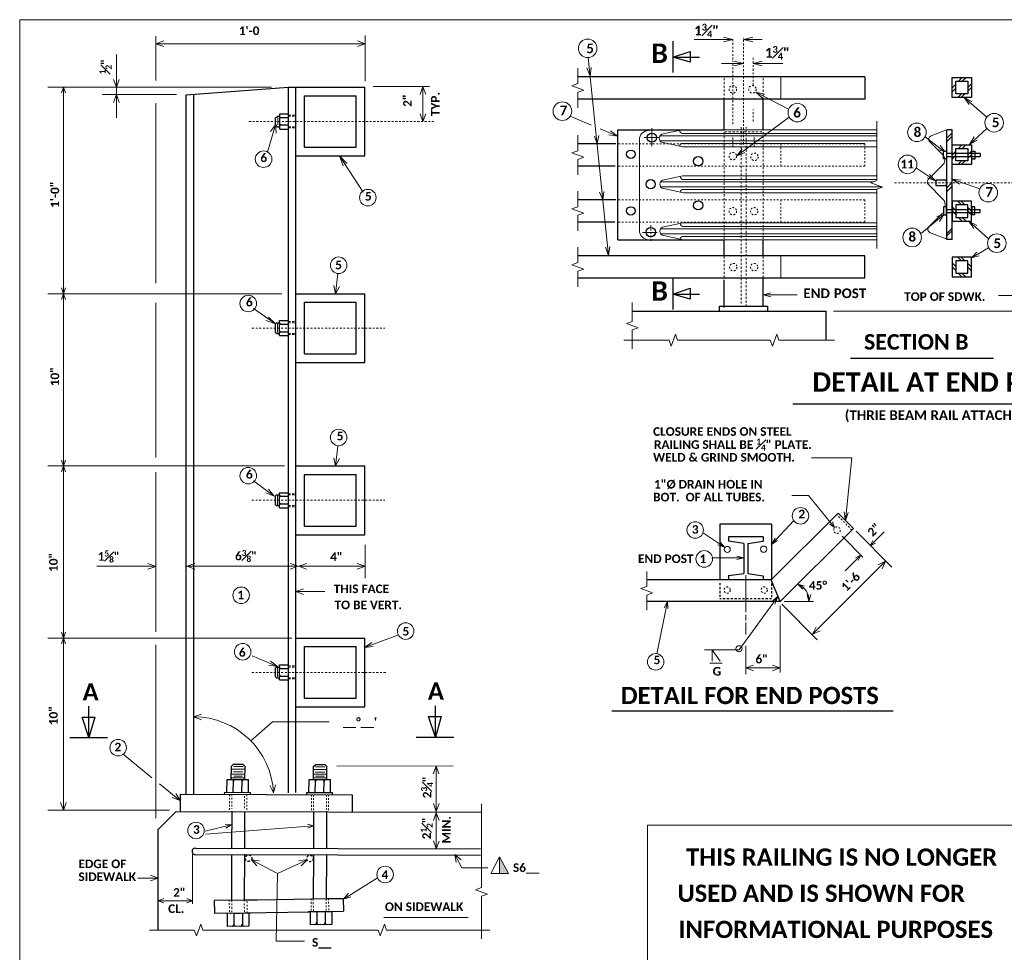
# Model space of a CAD drawing. Extents: x 18111 to 18256, y 18072 to 18167.
# Tile 2 of 4: x 18123 to 18180, y 18113 to 18167. Entities that reach past the tile are written whole.
import ezdxf

# ---------------------------------------------------------------- set-up
doc = ezdxf.new("R2010")
doc.units = 0
doc.header["$MEASUREMENT"] = 0
for name, pattern in [('Wisdot1', [0.0625, 0.03125, -0.03125]), ('Wisdot3', [0.1875, 0.125, -0.0625]), ('Wisdot4', [0.28125, 0.125, -0.0625, 0.03125, -0.0625])]:
    doc.linetypes.add(name, pattern=pattern)
doc.layers.add('B_ANNO_NOPLOT', color=47, linetype='Continuous', lineweight=18, plot=False)
doc.layers.add('Level 2', color=7, linetype='Continuous', lineweight=0)
doc.layers.add('Level 4', color=7, linetype='Continuous', lineweight=0)
doc.styles.add('Title', font='calibrib.ttf', dxfattribs={"height": 0.125})

msp = doc.modelspace()

# ---------------------------------------------------------------- hatches: boundary and pattern name
at = {"layer": 'Level 2', "linetype": 'Continuous', "lineweight": 13}
msp.add_hatch(color=1, dxfattribs=at).paths.add_polyline_path([(18150.411, 18118.543), (18150.92, 18117.579), (18150.411, 18117.579)])

# ---------------------------------------------------------------- linework, layer by layer
at = {"layer": 'B_ANNO_NOPLOT', "lineweight": 13}
msp.add_lwpolyline([(18248.549, 18083.171), (18248.549, 18167.171), (18122.549, 18167.171), (18122.549, 18083.171)], close=True, dxfattribs=at)
at = {"layer": 'Level 2', "color": 2, "linetype": 'Continuous', "lineweight": 30}
for p, q in [((18167.446, 18144.862), (18184.834, 18144.862)), ((18166.189, 18134.628), (18170.069, 18138.508)), ((18170.954, 18137.623), (18170.069, 18138.508)), ((18163.207, 18137.878), (18163.207, 18134.623)), ((18166.208, 18137.878), (18163.208, 18137.878)), ((18163.208, 18137.878), (18163.208, 18134.663)), ((18163.208, 18137.878), (18163.208, 18134.663)), ((18166.208, 18137.878), (18166.208, 18134.623)), ((18166.709, 18133.378), (18170.954, 18137.623)), ((18165.707, 18137.128), (18163.708, 18137.128)), ((18163.708, 18137.128), (18163.708, 18136.886)), ((18164.583, 18136.752), (18163.708, 18136.886)), ((18164.583, 18136.752), (18164.583, 18134.999)), ((18164.832, 18136.751), (18165.707, 18136.879)), ((18164.832, 18136.751), (18164.832, 18135.002)), ((18165.707, 18137.128), (18165.707, 18136.879)), ((18163.708, 18134.88), (18164.583, 18134.999)), ((18164.832, 18135.002), (18165.707, 18134.877)), ((18166.189, 18134.628), (18158.953, 18134.628)), ((18163.708, 18134.88), (18163.708, 18134.663)), ((18165.707, 18134.877), (18165.707, 18134.623)), ((18166.709, 18133.378), (18166.189, 18134.628)), ((18166.709, 18133.378), (18158.953, 18133.378)), ((18173.265, 18126.999), (18156.933, 18126.999))]:
    msp.add_line(p, q, dxfattribs=at)
at = {"layer": 'Level 2', "color": 2, "linetype": 'Continuous', "lineweight": 13}
for p, q in [((18170.872, 18141.728), (18168.512, 18141.728)), ((18170.487, 18138.09), (18170.872, 18141.728)), ((18168.341, 18139.542), (18167.38, 18139.542)), ((18169.862, 18137.678), (18168.341, 18139.542)), ((18170.487, 18138.09), (18170.418, 18138.58)), ((18170.487, 18138.09), (18170.657, 18138.555)), ((18166.208, 18136.692), (18167.489, 18138.08)), ((18163.467, 18136.53), (18162.255, 18137.355)), ((18173.177, 18135.368), (18171.122, 18137.455)), ((18171.922, 18136.606), (18172.74, 18137.423)), ((18163.467, 18136.53), (18163.193, 18136.838)), ((18166.208, 18136.692), (18166.406, 18137.054)), ((18166.208, 18136.692), (18166.553, 18136.918)), ((18171.501, 18135.952), (18170.305, 18137.167)), ((18163.467, 18136.53), (18163.08, 18136.672)), ((18162.74, 18135.916), (18164.591, 18135.916)), ((18162.74, 18135.916), (18164.591, 18135.916)), ((18164.591, 18135.916), (18164.191, 18136.016)), ((18164.591, 18135.916), (18164.191, 18136.016)), ((18164.591, 18135.916), (18164.191, 18135.816)), ((18164.591, 18135.916), (18164.191, 18135.816)), ((18168.581, 18131.474), (18172.826, 18135.719)), ((18170.481, 18135.165), (18171.392, 18136.076)), ((18172.826, 18135.719), (18172.391, 18135.516)), ((18172.826, 18135.719), (18172.623, 18135.284)), ((18164.708, 18134.898), (18164.708, 18132.764)), ((18164.708, 18134.898), (18164.708, 18132.764)), ((18167.723, 18134.392), (18168.014, 18134.099)), ((18167.723, 18134.392), (18168.118, 18134.271)), ((18159.539, 18130.339), (18160.153, 18133.378)), ((18160.153, 18133.378), (18159.976, 18133.006)), ((18160.153, 18133.378), (18160.172, 18132.966)), ((18166.583, 18133.681), (18164.324, 18130.566)), ((18166.583, 18133.681), (18166.204, 18133.363)), ((18166.583, 18133.681), (18166.398, 18133.222)), ((18166.942, 18133.378), (18168.639, 18133.378)), ((18166.942, 18133.378), (18168.639, 18133.378)), ((18168.365, 18133.379), (18168.273, 18133.781)), ((18168.365, 18133.379), (18168.273, 18133.781)), ((18168.365, 18133.379), (18168.473, 18133.777)), ((18168.365, 18133.379), (18168.473, 18133.777)), ((18166.708, 18133.124), (18166.708, 18129.257)), ((18168.853, 18131.145), (18166.798, 18133.232)), ((18164.708, 18132.602), (18164.708, 18132.279)), ((18164.708, 18132.602), (18164.708, 18132.279)), ((18164.708, 18132.166), (18164.708, 18131.453)), ((18168.581, 18131.474), (18168.784, 18131.909)), ((18168.581, 18131.474), (18169.016, 18131.677)), ((18164.324, 18130.566), (18162.304, 18130.566)), ((18162.754, 18130.566), (18162.754, 18129.904)), ((18162.754, 18130.566), (18163.223, 18129.904)), ((18162.754, 18130.566), (18162.754, 18129.904)), ((18164.708, 18130.804), (18164.708, 18129.159)), ((18163.337, 18129.803), (18162.61, 18129.803)), ((18164.703, 18129.519), (18165.154, 18129.683)), ((18166.708, 18129.519), (18164.703, 18129.519)), ((18164.703, 18129.519), (18165.154, 18129.355)), ((18166.708, 18129.519), (18166.257, 18129.683)), ((18166.708, 18129.519), (18166.257, 18129.355))]:
    msp.add_line(p, q, dxfattribs=at)
at = {"layer": 'Level 2', "color": 2, "linetype": 'Wisdot1', "lineweight": 13}
msp.add_line((18170.865, 18137.535), (18169.98, 18138.42), dxfattribs=at)
at = {"layer": 'Level 2', "color": 2, "linetype": 'Wisdot3', "lineweight": 30}
for p, q in [((18163.208, 18134.442), (18163.208, 18133.542)), ((18166.208, 18134.422), (18166.208, 18133.542)), ((18166.208, 18133.542), (18163.208, 18133.542))]:
    msp.add_line(p, q, dxfattribs=at)
at = {"layer": 'Level 2', "color": 1, "linetype": 'Continuous', "lineweight": 13}
msp.add_line((18150.411, 18118.543), (18150.411, 18117.579), dxfattribs=at)
at = {"layer": 'Level 2', "color": 7, "linetype": 'Continuous', "lineweight": 13, "flags": 128}
for points in [[(18169.558, 18137.866), (18169.862, 18137.678), (18169.739, 18138.014)], [(18172.079, 18136.928), (18171.922, 18136.606), (18172.244, 18136.762)], [(18171.236, 18135.754), (18171.392, 18136.076), (18171.07, 18135.92)]]:
    msp.add_lwpolyline(points, dxfattribs=at)
at = {"layer": 'Level 2', "linetype": 'Continuous', "lineweight": 13, "flags": 128}
msp.add_lwpolyline([(18158.953, 18132.878), (18158.953, 18133.753), (18159.296, 18133.878), (18158.61, 18134.128), (18158.953, 18134.253), (18158.953, 18135.128)], dxfattribs=at)
at = {"layer": 'Level 2', "color": 120, "lineweight": 13, "flags": 128}
msp.add_lwpolyline([(18158.999, 18120.377), (18182.862, 18120.377), (18182.862, 18110.359), (18158.999, 18110.359), (18158.999, 18120.377)], dxfattribs=at)
at = {"layer": 'Level 2', "color": 1, "linetype": 'Continuous', "lineweight": 13, "flags": 128}
for points in [[(18149.903, 18117.579), (18150.92, 18117.579), (18150.411, 18118.543), (18149.903, 18117.579)], [(18150.411, 18118.543), (18150.92, 18117.579), (18150.411, 18117.579), (18150.411, 18118.543)]]:
    msp.add_lwpolyline(points, dxfattribs=at)
at = {"layer": 'Level 2', "color": 2, "linetype": 'Continuous', "lineweight": 13}
for centre, radius in [((18167.88, 18138.357), 0.48), ((18161.77, 18137.532), 0.48), ((18162.295, 18135.851), 0.48), ((18163.628, 18136.401), 0.18), ((18165.747, 18136.418), 0.18), ((18164.309, 18130.632), 0.18), ((18159.475, 18129.87), 0.48), ((18159.475, 18129.87), 0.48)]:
    msp.add_circle(centre, radius, dxfattribs=at)
at = {"layer": 'Level 2', "color": 2, "linetype": 'Wisdot1', "lineweight": 13}
for centre, radius in [((18170.002, 18137.522), 0.19), ((18163.629, 18134.042), 0.18), ((18165.779, 18134.042), 0.18), ((18165.779, 18134.042), 0.18)]:
    msp.add_circle(centre, radius, dxfattribs=at)
at = {"layer": 'Level 2', "color": 2, "linetype": 'Continuous', "lineweight": 13}
msp.add_arc((18167.374, 18133.461), 0.994, 355.2044, 69.4744, dxfattribs=at)
msp.add_arc((18167.374, 18133.461), 0.994, 355.2044, 69.4744, dxfattribs=at)
at = {"layer": 'Level 4', "color": 3, "linetype": 'Continuous', "lineweight": 13}
for p, q in [((18130.46, 18166.218), (18130.46, 18163.642)), ((18130.46, 18165.769), (18130.911, 18165.933)), ((18130.46, 18165.769), (18130.911, 18165.933)), ((18142.605, 18165.769), (18142.154, 18165.933)), ((18142.604, 18163.598), (18142.604, 18166.25)), ((18161.703, 18166.016), (18163.961, 18166.016)), ((18163.961, 18166.016), (18163.421, 18166.151)), ((18163.961, 18166.016), (18163.421, 18165.881)), ((18164.579, 18166.016), (18165.119, 18166.151)), ((18164.579, 18166.016), (18165.663, 18166.016)), ((18164.579, 18166.016), (18165.119, 18165.881)), ((18130.46, 18165.769), (18142.605, 18165.769)), ((18130.46, 18165.769), (18130.911, 18165.605)), ((18130.46, 18165.769), (18130.911, 18165.605)), ((18142.605, 18165.769), (18142.154, 18165.605)), ((18128.164, 18161.468), (18128.164, 18165.156)), ((18156.731, 18153.479), (18155.562, 18164.969)), ((18164.567, 18164.632), (18164.027, 18164.767)), ((18165.126, 18164.632), (18165.666, 18164.767)), ((18163.305, 18164.632), (18164.567, 18164.632)), ((18164.567, 18164.632), (18164.027, 18164.497)), ((18165.126, 18164.632), (18166.862, 18164.632)), ((18165.126, 18164.632), (18165.666, 18164.497)), ((18128.164, 18163.255), (18128, 18163.706)), ((18128.164, 18163.255), (18128.328, 18163.706)), ((18166.749, 18162.558), (18166.749, 18163.858)), ((18177.251, 18163.797), (18177.03, 18163.575)), ((18177.474, 18163.797), (18177.253, 18163.575)), ((18124.19, 18163.255), (18137.167, 18163.255)), ((18125.091, 18163.255), (18125.091, 18149.24)), ((18143.073, 18163.285), (18146.34, 18163.285)), ((18145.962, 18163.284), (18145.798, 18162.833)), ((18145.962, 18163.284), (18145.798, 18162.833)), ((18145.962, 18161.257), (18145.962, 18163.285)), ((18145.962, 18163.284), (18146.126, 18162.833)), ((18145.962, 18163.284), (18146.126, 18162.833)), ((18176.906, 18163.43), (18176.684, 18163.209)), ((18176.906, 18163.196), (18176.684, 18162.975)), ((18177.807, 18163.441), (18177.586, 18163.22)), ((18177.807, 18163.23), (18177.586, 18163.008)), ((18131.658, 18162.816), (18127.332, 18162.816)), ((18128.164, 18162.816), (18128, 18162.365)), ((18128.164, 18162.816), (18128.328, 18162.365)), ((18165.287, 18162.965), (18167.194, 18161.965)), ((18177.24, 18162.873), (18177.019, 18162.652)), ((18177.418, 18162.862), (18177.196, 18162.64)), ((18177.378, 18162.66), (18178.694, 18161.505)), ((18130.46, 18162.328), (18130.46, 18151.869)), ((18137.54, 18161.066), (18137.54, 18161.475)), ((18145.962, 18161.257), (18145.798, 18161.708)), ((18145.962, 18161.257), (18146.126, 18161.708)), ((18155.729, 18161.041), (18154.509, 18161.558)), ((18164.178, 18159.265), (18167.223, 18161.518)), ((18137.402, 18161.066), (18136.944, 18159.485)), ((18137.402, 18161.066), (18137.119, 18160.678)), ((18137.402, 18161.066), (18137.434, 18160.587)), ((18157.259, 18160.402), (18156.244, 18160.826)), ((18159.254, 18159.823), (18159.254, 18160.87)), ((18161.011, 18160.768), (18159.832, 18160.524)), ((18161.011, 18160.768), (18172.31, 18160.768)), ((18175.462, 18160.419), (18176.328, 18160.761)), ((18177.692, 18159.926), (18178.705, 18160.852)), ((18158.527, 18154.875), (18158.527, 18160.21)), ((18158.808, 18160.319), (18159.65, 18160.319)), ((18159.703, 18160.421), (18172.276, 18160.421)), ((18159.73, 18160.13), (18172.276, 18160.13)), ((18160.997, 18160.568), (18172.276, 18160.568)), ((18175.129, 18160.372), (18176.16, 18159.561)), ((18176.363, 18160.078), (18176.653, 18160.369)), ((18176.373, 18160.29), (18176.663, 18160.58)), ((18161.049, 18159.784), (18159.822, 18160.051)), ((18161.001, 18159.984), (18171.615, 18159.984)), ((18161.049, 18159.784), (18172.276, 18159.784)), ((18175.394, 18160.073), (18176.143, 18159.321)), ((18177.251, 18159.897), (18177.03, 18159.675)), ((18177.474, 18159.897), (18177.253, 18159.675)), ((18177.807, 18159.541), (18177.586, 18159.32)), ((18141.122, 18159.256), (18142.488, 18157.146)), ((18176.906, 18159.53), (18176.684, 18159.309)), ((18176.906, 18159.296), (18176.684, 18159.075)), ((18177.24, 18158.973), (18177.019, 18158.752)), ((18177.807, 18159.33), (18177.586, 18159.108)), ((18175.726, 18157.804), (18174.619, 18158.553)), ((18175.294, 18157.888), (18176.119, 18158.714)), ((18177.418, 18158.962), (18177.196, 18158.74)), ((18161.046, 18158.095), (18159.867, 18157.851)), ((18161.032, 18157.895), (18172.31, 18157.895)), ((18161.046, 18158.095), (18172.31, 18158.095)), ((18176.692, 18157.908), (18178.288, 18157.339)), ((18159.737, 18157.748), (18172.103, 18157.748)), ((18159.764, 18157.457), (18172.63, 18157.457)), ((18161.084, 18157.111), (18159.857, 18157.378)), ((18161.036, 18157.311), (18172.31, 18157.311)), ((18175.309, 18157.595), (18176.133, 18156.769)), ((18176.363, 18157.387), (18176.653, 18157.678)), ((18176.372, 18157.197), (18176.662, 18157.487)), ((18161.084, 18157.111), (18172.31, 18157.111)), ((18176.906, 18156.086), (18176.684, 18156.307)), ((18177.24, 18156.409), (18177.019, 18156.63)), ((18177.418, 18156.42), (18177.196, 18156.642)), ((18177.807, 18156.052), (18177.586, 18156.274)), ((18174.907, 18154.775), (18176.178, 18155.839)), ((18175.309, 18155.115), (18176.133, 18155.939)), ((18176.906, 18155.852), (18176.684, 18156.073)), ((18177.251, 18155.485), (18177.03, 18155.707)), ((18177.474, 18155.485), (18177.253, 18155.707)), ((18177.807, 18155.841), (18177.586, 18156.062)), ((18159.737, 18155.017), (18172.31, 18155.017)), ((18161.046, 18155.363), (18159.867, 18155.119)), ((18161.032, 18155.163), (18172.31, 18155.163)), ((18161.046, 18155.363), (18172.31, 18155.363)), ((18176.372, 18154.746), (18176.663, 18155.036)), ((18177.656, 18155.477), (18178.789, 18154.44)), ((18158.701, 18154.816), (18159.561, 18154.816)), ((18159.764, 18154.726), (18172.31, 18154.726)), ((18161.084, 18154.379), (18159.857, 18154.647)), ((18161.036, 18154.579), (18172.31, 18154.579)), ((18175.468, 18154.777), (18176.336, 18154.435)), ((18176.401, 18154.632), (18176.691, 18154.922)), ((18161.084, 18154.379), (18172.31, 18154.379)), ((18177.807, 18153.348), (18178.789, 18153.928)), ((18166.749, 18152.158), (18166.749, 18153.458)), ((18177.24, 18153.159), (18177.019, 18153.38)), ((18177.418, 18153.17), (18177.196, 18153.392)), ((18176.906, 18152.836), (18176.684, 18153.057)), ((18176.906, 18152.602), (18176.684, 18152.823)), ((18177.807, 18152.802), (18177.586, 18153.024)), ((18177.807, 18152.591), (18177.586, 18152.812)), ((18140.894, 18151.255), (18141.03, 18152.4)), ((18177.251, 18152.235), (18177.03, 18152.457)), ((18177.474, 18152.235), (18177.253, 18152.457)), ((18140.894, 18151.255), (18140.784, 18151.722)), ((18140.894, 18151.255), (18141.11, 18151.683)), ((18137.772, 18151.255), (18124.19, 18151.255)), ((18165.71, 18151.184), (18166.16, 18151.296)), ((18165.71, 18151.184), (18167.697, 18151.184)), ((18165.71, 18151.184), (18166.16, 18151.071)), ((18180.283, 18151.144), (18179.371, 18151.144)), ((18130.46, 18150.722), (18130.46, 18141.741)), ((18137.393, 18149.496), (18136.126, 18150.394)), ((18169.802, 18150.232), (18182.626, 18150.232)), ((18137.515, 18148.994), (18137.515, 18149.516)), ((18125.091, 18149.24), (18125.091, 18131.255)), ((18140.894, 18141.255), (18141.03, 18142.4)), ((18137.922, 18141.255), (18124.19, 18141.255)), ((18140.894, 18141.255), (18140.784, 18141.722)), ((18140.894, 18141.255), (18141.11, 18141.683)), ((18130.46, 18131.614), (18130.46, 18140.893)), ((18137.323, 18139.496), (18136.126, 18140.394)), ((18137.515, 18138.994), (18137.515, 18139.516)), ((18142.6, 18134.742), (18142.6, 18136.667)), ((18130.444, 18135.416), (18129.993, 18135.58)), ((18132.269, 18135.425), (18132.72, 18135.589)), ((18138.706, 18135.425), (18138.255, 18135.589)), ((18138.759, 18135.425), (18139.21, 18135.589)), ((18142.6, 18135.425), (18142.149, 18135.589)), ((18127.026, 18135.423), (18130.461, 18135.423)), ((18130.444, 18135.416), (18129.993, 18135.252)), ((18132.225, 18135.425), (18142.6, 18135.425)), ((18132.269, 18135.425), (18132.72, 18135.261)), ((18138.706, 18135.425), (18138.255, 18135.261)), ((18138.759, 18135.425), (18139.21, 18135.261)), ((18142.6, 18135.425), (18142.149, 18135.261)), ((18138.58, 18133.952), (18139.031, 18134.116)), ((18138.58, 18133.952), (18140.265, 18133.952)), ((18138.58, 18133.952), (18139.031, 18133.788)), ((18138.348, 18131.255), (18124.19, 18131.255)), ((18125.091, 18121.255), (18125.091, 18131.255)), ((18142.559, 18130.715), (18144.504, 18131.414)), ((18130.46, 18120.786), (18130.46, 18130.865)), ((18137.525, 18129.604), (18136.054, 18130.228)), ((18137.515, 18128.994), (18137.515, 18129.516)), ((18132.65, 18126.68), (18133.105, 18126.832)), ((18132.65, 18126.68), (18133.097, 18126.504)), ((18135.962, 18125.289), (18137.228, 18126.384)), ((18137.228, 18126.384), (18140.508, 18126.384)), ((18130.226, 18123.138), (18128.556, 18124.504)), ((18134.845, 18123.636), (18135.631, 18123.633)), ((18134.985, 18123.791), (18135.518, 18123.79)), ((18139.607, 18123.623), (18140.387, 18123.622)), ((18139.726, 18123.779), (18140.264, 18123.779)), ((18140.962, 18123.829), (18147.712, 18123.813)), ((18146.728, 18123.815), (18146.556, 18123.366)), ((18146.728, 18123.815), (18146.556, 18123.366)), ((18146.728, 18119.018), (18146.728, 18123.815)), ((18146.728, 18123.815), (18146.884, 18123.361)), ((18146.728, 18123.815), (18146.884, 18123.361)), ((18134.833, 18123.143), (18135.625, 18123.14)), ((18134.842, 18123.358), (18135.621, 18123.356)), ((18134.967, 18123.48), (18135.513, 18123.478)), ((18134.976, 18123.239), (18135.489, 18123.237)), ((18139.61, 18123.13), (18140.378, 18123.13)), ((18139.613, 18123.345), (18140.38, 18123.344)), ((18139.714, 18123.469), (18140.259, 18123.468)), ((18139.715, 18123.228), (18140.255, 18123.227)), ((18131.843, 18121.815), (18130.664, 18122.78)), ((18137.289, 18122.256), (18137.08, 18122.688)), ((18137.289, 18122.256), (18137.08, 18122.688)), ((18137.289, 18122.256), (18137.407, 18122.721)), ((18137.289, 18122.256), (18137.407, 18122.721)), ((18131.859, 18121.818), (18131.408, 18121.986)), ((18131.859, 18121.818), (18131.621, 18122.235)), ((18131.241, 18121.255), (18124.19, 18121.255)), ((18125.091, 18121.255), (18124.927, 18121.706)), ((18125.091, 18121.255), (18124.927, 18121.706)), ((18125.091, 18121.255), (18125.255, 18121.706)), ((18125.091, 18121.255), (18125.255, 18121.706)), ((18146.728, 18121.187), (18146.572, 18121.641)), ((18146.728, 18121.187), (18146.572, 18121.641)), ((18146.728, 18121.187), (18146.9, 18121.636)), ((18146.728, 18121.187), (18146.9, 18121.636)), ((18146.727, 18121.102), (18146.569, 18120.649)), ((18146.727, 18121.102), (18146.897, 18120.654)), ((18133.315, 18120.04), (18134.828, 18120.401)), ((18133.339, 18119.872), (18139.609, 18120.353)), ((18146.728, 18119.018), (18146.572, 18119.473)), ((18146.728, 18119.018), (18146.9, 18119.466)), ((18132.589, 18115.826), (18132.589, 18118.695)), ((18147.818, 18118.684), (18147.889, 18118.209)), ((18147.818, 18118.684), (18148.176, 18118.365)), ((18147.835, 18118.643), (18148.214, 18117.912)), ((18137.508, 18117.586), (18136.002, 18118.374)), ((18136.002, 18118.374), (18136.326, 18118.019)), ((18136.002, 18118.374), (18136.478, 18118.311)), ((18137.508, 18117.586), (18139.233, 18118.369)), ((18139.233, 18118.369), (18138.754, 18118.333)), ((18139.233, 18118.369), (18138.891, 18118.034)), ((18148.214, 18117.912), (18149.734, 18117.912)), ((18130.589, 18117.309), (18129.407, 18117.309)), ((18130.589, 18117.309), (18130.138, 18117.473)), ((18130.589, 18117.309), (18130.138, 18117.145)), ((18137.508, 18117.586), (18137.44, 18113.649)), ((18141.34, 18116.081), (18143.324, 18117.32)), ((18130.589, 18117.051), (18130.589, 18115.036)), ((18130.589, 18116.001), (18132.589, 18116.001)), ((18148.592, 18115.02), (18143.687, 18115.02)), ((18137.44, 18113.649), (18139.092, 18113.649))]:
    msp.add_line(p, q, dxfattribs=at)
at = {"layer": 'Level 4', "color": 3, "linetype": 'Continuous', "lineweight": 30}
for p, q in [((18160.479, 18165.93), (18160.479, 18164.096)), ((18160.479, 18164.996), (18161.479, 18165.33)), ((18161.479, 18165.33), (18161.479, 18164.706)), ((18161.479, 18164.706), (18160.479, 18164.996)), ((18160.479, 18164.996), (18162.013, 18164.996)), ((18171.615, 18163.858), (18154.958, 18163.858)), ((18171.615, 18163.858), (18171.615, 18162.558)), ((18132.213, 18162.8), (18138.152, 18163.255)), ((18138.152, 18163.255), (18142.589, 18163.255)), ((18138.152, 18122.261), (18138.152, 18163.255)), ((18138.589, 18122.275), (18138.589, 18163.255)), ((18142.589, 18159.256), (18142.589, 18163.255)), ((18132.213, 18122.179), (18132.213, 18162.8)), ((18132.651, 18122.179), (18132.651, 18162.834)), ((18139.09, 18162.755), (18142.089, 18162.755)), ((18139.09, 18159.757), (18139.09, 18162.755)), ((18142.089, 18159.757), (18142.089, 18162.755)), ((18171.615, 18162.558), (18154.958, 18162.558)), ((18163.459, 18160.768), (18163.459, 18162.577)), ((18165.71, 18160.768), (18165.71, 18162.544)), ((18137.402, 18161.475), (18137.54, 18161.571)), ((18137.402, 18161.066), (18137.402, 18161.475)), ((18137.54, 18161.571), (18137.651, 18161.571)), ((18137.652, 18160.821), (18137.652, 18161.697)), ((18137.652, 18161.697), (18138.153, 18161.697)), ((18137.652, 18161.483), (18137.657, 18161.483)), ((18137.714, 18161.483), (18138.157, 18161.483)), ((18137.402, 18161.066), (18137.506, 18160.945)), ((18137.506, 18160.945), (18137.652, 18160.945)), ((18137.652, 18160.821), (18138.152, 18160.821)), ((18137.717, 18161.066), (18138.152, 18161.066)), ((18157.284, 18160.768), (18163.463, 18160.768)), ((18157.284, 18154.379), (18157.284, 18160.768)), ((18176.682, 18160.78), (18176.385, 18160.78)), ((18176.385, 18154.395), (18176.385, 18160.78)), ((18176.682, 18154.395), (18176.682, 18160.78)), ((18139.09, 18159.757), (18142.089, 18159.757)), ((18157.161, 18159.958), (18154.958, 18159.958)), ((18138.589, 18159.256), (18142.589, 18159.256)), ((18176.38, 18159.412), (18178.317, 18159.412)), ((18176.38, 18159.231), (18178.317, 18159.231)), ((18178.317, 18159.412), (18178.317, 18159.231)), ((18157.128, 18158.658), (18154.958, 18158.658)), ((18157.161, 18156.708), (18154.958, 18156.708)), ((18176.38, 18156.151), (18178.317, 18156.151)), ((18178.317, 18155.97), (18178.317, 18156.151)), ((18176.38, 18155.97), (18178.317, 18155.97)), ((18157.095, 18155.408), (18154.958, 18155.408)), ((18176.682, 18154.395), (18176.385, 18154.395)), ((18157.284, 18154.379), (18163.463, 18154.379)), ((18163.459, 18153.433), (18163.459, 18154.387)), ((18165.71, 18153.433), (18165.71, 18154.354)), ((18171.615, 18153.458), (18154.958, 18153.458)), ((18171.615, 18152.158), (18171.615, 18153.458)), ((18171.615, 18152.158), (18154.958, 18152.158)), ((18160.479, 18152.167), (18160.479, 18150.333)), ((18165.71, 18150.503), (18165.71, 18152.15)), ((18160.479, 18151.233), (18161.479, 18151.567)), ((18161.479, 18151.567), (18161.479, 18150.943)), ((18163.459, 18150.457), (18163.459, 18152.052)), ((18138.589, 18151.255), (18142.58, 18151.255)), ((18142.58, 18147.256), (18142.58, 18151.255)), ((18161.479, 18150.943), (18160.479, 18151.233)), ((18160.479, 18151.233), (18162.013, 18151.233)), ((18139.081, 18150.755), (18142.08, 18150.755)), ((18139.081, 18147.757), (18139.081, 18150.755)), ((18142.08, 18147.757), (18142.08, 18150.755)), ((18163.179, 18150.244), (18163.179, 18150.525)), ((18163.179, 18150.525), (18165.991, 18150.525)), ((18165.991, 18150.244), (18165.991, 18150.525)), ((18158.115, 18150.244), (18169.365, 18150.244)), ((18169.365, 18148.557), (18169.365, 18150.244)), ((18137.393, 18149.516), (18137.45, 18149.569)), ((18137.393, 18148.994), (18137.393, 18149.516)), ((18137.45, 18149.569), (18137.644, 18149.569)), ((18137.643, 18148.82), (18137.643, 18149.697)), ((18137.643, 18149.696), (18138.139, 18149.696)), ((18137.706, 18149.493), (18138.139, 18149.493)), ((18137.393, 18148.994), (18137.453, 18148.945)), ((18137.453, 18148.945), (18137.638, 18148.945)), ((18137.643, 18148.82), (18138.145, 18148.82)), ((18137.706, 18149.044), (18138.145, 18149.044)), ((18139.081, 18147.757), (18142.08, 18147.757)), ((18138.57, 18147.256), (18142.58, 18147.256)), ((18170.791, 18147.505), (18179.083, 18147.505)), ((18138.589, 18141.255), (18142.58, 18141.255)), ((18142.58, 18137.256), (18142.58, 18141.255)), ((18139.081, 18140.755), (18142.08, 18140.755)), ((18139.081, 18137.757), (18139.081, 18140.755)), ((18142.08, 18137.757), (18142.08, 18140.755)), ((18137.393, 18139.516), (18137.45, 18139.569)), ((18137.45, 18139.569), (18137.644, 18139.569)), ((18137.643, 18138.82), (18137.643, 18139.697)), ((18137.643, 18139.696), (18138.139, 18139.696)), ((18137.393, 18138.994), (18137.393, 18139.516)), ((18137.393, 18138.994), (18137.453, 18138.945)), ((18137.706, 18139.493), (18138.139, 18139.493)), ((18137.706, 18139.044), (18138.145, 18139.044)), ((18137.453, 18138.945), (18137.638, 18138.945)), ((18137.643, 18138.82), (18138.145, 18138.82)), ((18138.57, 18137.256), (18142.58, 18137.256)), ((18139.081, 18137.757), (18142.08, 18137.757)), ((18138.589, 18131.255), (18142.58, 18131.255)), ((18142.58, 18127.256), (18142.58, 18131.255)), ((18139.081, 18130.755), (18142.08, 18130.755)), ((18139.081, 18127.757), (18139.081, 18130.755)), ((18142.08, 18127.757), (18142.08, 18130.755)), ((18137.393, 18129.516), (18137.45, 18129.569)), ((18137.393, 18128.994), (18137.393, 18129.516)), ((18137.45, 18129.569), (18137.644, 18129.569)), ((18137.643, 18128.82), (18137.643, 18129.697)), ((18137.643, 18129.696), (18138.139, 18129.696)), ((18137.706, 18129.493), (18138.139, 18129.493)), ((18137.393, 18128.994), (18137.453, 18128.945)), ((18137.453, 18128.945), (18137.638, 18128.945)), ((18137.643, 18128.82), (18138.145, 18128.82)), ((18137.706, 18129.044), (18138.145, 18129.044)), ((18139.081, 18127.757), (18142.08, 18127.757)), ((18126.572, 18125.478), (18126.572, 18127.297)), ((18138.57, 18127.256), (18142.58, 18127.256)), ((18146.683, 18125.503), (18146.683, 18127.322)), ((18126.572, 18125.478), (18126.176, 18126.664)), ((18126.176, 18126.664), (18126.916, 18126.664)), ((18126.916, 18126.664), (18126.572, 18125.478)), ((18146.683, 18125.503), (18146.287, 18126.689)), ((18146.287, 18126.689), (18147.027, 18126.689)), ((18147.027, 18126.689), (18146.683, 18125.503)), ((18125.465, 18125.478), (18127.639, 18125.478)), ((18145.576, 18125.503), (18147.75, 18125.503)), ((18134.836, 18123.049), (18134.848, 18123.766)), ((18134.846, 18123.649), (18134.85, 18123.811)), ((18134.85, 18123.811), (18134.965, 18123.922)), ((18134.965, 18123.922), (18135.514, 18123.92)), ((18135.64, 18123.791), (18135.514, 18123.92)), ((18135.627, 18123.043), (18135.639, 18123.771)), ((18135.639, 18123.7), (18135.64, 18123.791)), ((18139.6, 18123.026), (18139.614, 18123.785)), ((18139.614, 18123.785), (18139.742, 18123.91)), ((18139.742, 18123.91), (18140.272, 18123.908)), ((18140.391, 18123.785), (18140.272, 18123.908)), ((18140.377, 18123.026), (18140.391, 18123.785)), ((18134.574, 18122.295), (18134.586, 18123.045)), ((18134.586, 18123.045), (18135.838, 18123.042)), ((18135.825, 18122.292), (18135.838, 18123.042)), ((18139.338, 18122.271), (18139.351, 18123.033)), ((18139.351, 18123.033), (18140.602, 18123.031)), ((18140.589, 18122.288), (18140.602, 18123.031)), ((18134.95, 18122.302), (18134.961, 18122.926)), ((18135.449, 18122.294), (18135.46, 18122.934)), ((18139.714, 18122.277), (18139.725, 18122.932)), ((18140.213, 18122.275), (18140.224, 18122.912)), ((18131.861, 18122.178), (18131.857, 18121.176)), ((18131.862, 18122.179), (18131.858, 18121.177)), ((18131.861, 18122.178), (18141.86, 18122.153)), ((18134.448, 18122.176), (18134.45, 18122.295)), ((18134.45, 18122.295), (18135.95, 18122.292)), ((18135.947, 18122.149), (18135.95, 18122.292)), ((18139.212, 18122.165), (18139.214, 18122.284)), ((18139.214, 18122.284), (18140.714, 18122.281)), ((18140.711, 18122.139), (18140.714, 18122.281)), ((18141.86, 18122.153), (18141.858, 18121.153)), ((18130.589, 18120.128), (18131.632, 18121.171)), ((18131.636, 18121.179), (18149.347, 18121.135)), ((18134.858, 18121.2), (18134.852, 18119.046)), ((18135.608, 18121.157), (18135.603, 18119.046)), ((18139.609, 18121.16), (18139.603, 18119.05)), ((18140.359, 18121.192), (18140.353, 18119.036)), ((18130.589, 18114.293), (18130.589, 18120.156)), ((18132.761, 18119.048), (18149.303, 18119.008)), ((18132.737, 18118.676), (18149.303, 18118.635)), ((18134.851, 18118.669), (18134.854, 18116.035)), ((18135.602, 18118.694), (18135.587, 18116.045)), ((18139.602, 18118.669), (18139.593, 18116.105)), ((18140.353, 18118.654), (18140.339, 18116.116)), ((18136.362, 18116.057), (18140.582, 18116.12)), ((18139.59, 18116.107), (18139.616, 18116.107)), ((18140.319, 18116.118), (18141.339, 18116.133)), ((18141.339, 18116.133), (18141.35, 18115.383)), ((18133.84, 18116.021), (18135.656, 18116.046)), ((18133.84, 18116.021), (18133.851, 18115.271)), ((18135.589, 18116.046), (18136.362, 18116.057)), ((18133.851, 18115.271), (18135.876, 18115.299)), ((18135.978, 18115.279), (18134.478, 18115.256)), ((18134.603, 18115.251), (18134.603, 18114.508)), ((18134.787, 18115.264), (18134.803, 18115.264)), ((18134.963, 18115.267), (18135.36, 18115.273)), ((18134.979, 18115.27), (18134.979, 18114.634)), ((18135.478, 18115.277), (18135.478, 18114.621)), ((18135.6, 18115.296), (18140.636, 18115.37)), ((18135.854, 18115.29), (18135.854, 18114.527)), ((18140.792, 18115.372), (18139.292, 18115.349)), ((18139.417, 18115.344), (18139.417, 18114.601)), ((18139.601, 18115.357), (18139.617, 18115.357)), ((18139.777, 18115.36), (18140.174, 18115.366)), ((18139.793, 18115.363), (18139.793, 18114.727)), ((18140.292, 18115.37), (18140.292, 18114.714)), ((18140.348, 18115.368), (18141.35, 18115.383)), ((18140.668, 18115.383), (18140.668, 18114.62)), ((18135.854, 18114.527), (18134.603, 18114.508)), ((18140.668, 18114.62), (18139.417, 18114.601))]:
    msp.add_line(p, q, dxfattribs=at)
at = {"layer": 'Level 4', "color": 3, "linetype": 'Wisdot4', "lineweight": 13}
for p, q in [((18163.961, 18164.851), (18163.961, 18166.125)), ((18164.579, 18159.93), (18164.579, 18166.125)), ((18163.952, 18161.094), (18163.952, 18164.784)), ((18165.127, 18163.353), (18165.127, 18164.946)), ((18165.127, 18161.256), (18165.127, 18161.949)), ((18135.855, 18161.257), (18146.587, 18161.257)), ((18163.952, 18159.771), (18163.952, 18160.39)), ((18165.189, 18159.771), (18165.189, 18160.338)), ((18173.341, 18157.691), (18182.171, 18157.691)), ((18136.028, 18149.257), (18143.758, 18149.257)), ((18136.028, 18139.257), (18143.758, 18139.257)), ((18136.028, 18129.257), (18143.859, 18129.257))]:
    msp.add_line(p, q, dxfattribs=at)
at = {"layer": 'Level 4', "color": 3, "linetype": 'Wisdot3', "lineweight": 13}
for p, q in [((18163.459, 18152.183), (18163.459, 18163.86)), ((18165.71, 18152.183), (18165.71, 18163.827)), ((18138.152, 18161.571), (18138.575, 18161.571)), ((18138.157, 18161.634), (18138.575, 18161.634)), ((18138.153, 18160.883), (18138.575, 18160.883)), ((18138.158, 18160.945), (18138.575, 18160.945)), ((18164.443, 18160.928), (18164.443, 18150.662)), ((18164.727, 18150.503), (18164.727, 18160.928)), ((18163.487, 18160.648), (18165.695, 18160.648)), ((18138.145, 18149.632), (18138.585, 18149.632)), ((18138.145, 18149.569), (18138.585, 18149.569)), ((18138.145, 18148.945), (18138.585, 18148.945)), ((18138.145, 18148.883), (18138.585, 18148.883)), ((18138.145, 18139.632), (18138.585, 18139.632)), ((18138.145, 18139.569), (18138.585, 18139.569)), ((18138.145, 18138.945), (18138.585, 18138.945)), ((18138.145, 18138.883), (18138.585, 18138.883)), ((18138.145, 18129.632), (18138.585, 18129.632)), ((18138.145, 18129.569), (18138.585, 18129.569)), ((18138.145, 18128.945), (18138.585, 18128.945)), ((18138.145, 18128.883), (18138.585, 18128.883))]:
    msp.add_line(p, q, dxfattribs=at)
at = {"layer": 'Level 4', "color": 3, "linetype": 'Wisdot1', "lineweight": 13}
for p, q in [((18171.615, 18159.958), (18157.259, 18159.958)), ((18166.749, 18158.658), (18166.749, 18159.958)), ((18171.615, 18158.658), (18171.615, 18159.984)), ((18171.615, 18158.658), (18157.292, 18158.658)), ((18171.615, 18156.708), (18157.325, 18156.708)), ((18166.749, 18155.408), (18166.749, 18156.708)), ((18171.615, 18156.708), (18171.615, 18155.408)), ((18171.615, 18155.408), (18157.325, 18155.408)), ((18159.187, 18154.327), (18159.187, 18155.259)), ((18134.736, 18122.171), (18134.735, 18121.174)), ((18134.86, 18122.17), (18134.858, 18121.332)), ((18135.61, 18122.08), (18135.608, 18121.274)), ((18135.735, 18122.168), (18135.734, 18121.184)), ((18139.487, 18122.16), (18139.484, 18121.163)), ((18139.611, 18122.158), (18139.608, 18121.219)), ((18140.361, 18122.158), (18140.359, 18121.28)), ((18140.486, 18122.158), (18140.484, 18121.146)), ((18139.481, 18115.425), (18139.47, 18116.137)), ((18139.591, 18116.105), (18139.602, 18115.398)), ((18140.341, 18116.118), (18140.35, 18115.43)), ((18140.493, 18115.44), (18140.483, 18116.121)), ((18134.716, 18116.059), (18134.728, 18115.25)), ((18134.856, 18116.035), (18134.866, 18115.274)), ((18135.581, 18116.046), (18135.598, 18115.321)), ((18135.757, 18115.269), (18135.745, 18116.045))]:
    msp.add_line(p, q, dxfattribs=at)
at = {"layer": 'Level 4', "color": 3, "linetype": 'Wisdot3', "lineweight": 30}
for p, q in [((18140.319, 18116.118), (18140.341, 18116.118)), ((18135.57, 18116.046), (18135.591, 18116.046)), ((18135.534, 18115.275), (18135.537, 18115.275)), ((18140.348, 18115.368), (18140.351, 18115.368))]:
    msp.add_line(p, q, dxfattribs=at)
at = {"layer": 'Level 4', "linetype": 'Continuous', "lineweight": 13, "flags": 128}
for points in [[(18154.958, 18162.058), (18154.958, 18162.958), (18155.301, 18163.083), (18154.615, 18163.333), (18154.958, 18163.458), (18154.958, 18164.358)], [(18172.31, 18153.879), (18172.31, 18157.324), (18172.653, 18157.449), (18171.967, 18157.698), (18172.31, 18157.823), (18172.31, 18161.268)], [(18154.958, 18158.158), (18154.958, 18159.058), (18155.301, 18159.183), (18154.615, 18159.433), (18154.958, 18159.558), (18154.958, 18160.458)], [(18154.958, 18154.908), (18154.958, 18155.808), (18155.301, 18155.933), (18154.615, 18156.183), (18154.958, 18156.308), (18154.958, 18157.208)], [(18154.958, 18151.658), (18154.958, 18152.558), (18155.301, 18152.683), (18154.615, 18152.933), (18154.958, 18153.058), (18154.958, 18153.958)], [(18158.115, 18150.744), (18158.115, 18149.65), (18157.772, 18149.525), (18158.458, 18149.276), (18158.115, 18149.151), (18158.115, 18148.057)], [(18157.617, 18148.557), (18160.251, 18148.557), (18160.376, 18148.214), (18160.626, 18148.9), (18160.751, 18148.557), (18163.385, 18148.557)], [(18169.865, 18148.557), (18166.625, 18148.557), (18166.5, 18148.9), (18166.25, 18148.214), (18166.125, 18148.557), (18162.885, 18148.557)], [(18149.365, 18121.635), (18149.365, 18116.76), (18149.022, 18116.635), (18149.709, 18116.385), (18149.365, 18116.26), (18149.365, 18113.793)], [(18130.089, 18114.293), (18132.685, 18114.293), (18132.81, 18113.95), (18133.06, 18114.636), (18133.185, 18114.293), (18137.367, 18114.293)], [(18137.367, 18114.293), (18143.354, 18114.293), (18143.479, 18113.95), (18143.729, 18114.636), (18143.854, 18114.293), (18149.841, 18114.293)]]:
    msp.add_lwpolyline(points, dxfattribs=at)
at = {"layer": 'Level 4', "color": 3, "linetype": 'Continuous', "lineweight": 13, "flags": 128}
for points in [[(18155.722, 18164.4), (18155.668, 18163.892), (18155.473, 18164.375)], [(18124.974, 18162.917), (18125.091, 18163.255), (18125.208, 18162.917)], [(18165.671, 18162.621), (18165.287, 18162.965), (18165.787, 18162.842)], [(18177.67, 18162.235), (18177.378, 18162.66), (18177.835, 18162.422)], [(18156.846, 18160.71), (18157.259, 18160.402), (18156.749, 18160.479)], [(18156.171, 18160.436), (18156.07, 18159.958), (18155.922, 18160.411)], [(18178.144, 18160.173), (18177.692, 18159.926), (18177.975, 18160.357)], [(18164.654, 18159.463), (18164.178, 18159.265), (18164.505, 18159.664)], [(18175.845, 18159.638), (18176.235, 18159.543), (18175.987, 18159.86)], [(18141.337, 18158.686), (18141.122, 18159.256), (18141.546, 18158.822)], [(18175.382, 18158.188), (18175.726, 18157.804), (18175.242, 18157.981)], [(18177.121, 18157.623), (18176.692, 18157.908), (18177.205, 18157.858)], [(18156.461, 18157.186), (18156.402, 18156.708), (18156.212, 18157.161)], [(18175.959, 18155.448), (18176.178, 18155.839), (18175.805, 18155.738)], [(18177.943, 18155.036), (18177.656, 18155.477), (18178.111, 18155.221)], [(18156.805, 18153.989), (18156.731, 18153.479), (18156.556, 18153.964)], [(18178.257, 18153.459), (18177.807, 18153.348), (18178.127, 18153.672)], [(18171.406, 18152.174), (18171.406, 18152.15)], [(18125.208, 18151.593), (18125.091, 18151.255), (18124.974, 18151.593)], [(18124.974, 18150.917), (18125.091, 18151.255), (18125.208, 18150.917)], [(18136.998, 18149.896), (18137.393, 18149.496), (18136.848, 18149.696)], [(18125.208, 18141.593), (18125.091, 18141.255), (18124.974, 18141.593)], [(18124.974, 18140.917), (18125.091, 18141.255), (18125.208, 18140.917)], [(18136.998, 18139.896), (18137.323, 18139.496), (18136.848, 18139.696)], [(18125.208, 18131.593), (18125.091, 18131.255), (18124.974, 18131.593)], [(18124.974, 18130.917), (18125.091, 18131.255), (18125.208, 18130.917)], [(18143.072, 18130.766), (18142.559, 18130.715), (18142.987, 18131.002)], [(18137.114, 18129.914), (18137.525, 18129.604), (18137.016, 18129.684)], [(18134.472, 18120.436), (18134.828, 18120.401), (18134.526, 18120.209)], [(18139.263, 18120.444), (18139.609, 18120.353), (18139.281, 18120.211)], [(18139.263, 18120.444), (18139.609, 18120.353), (18139.281, 18120.211)], [(18130.927, 18115.884), (18130.589, 18116.001), (18130.927, 18116.118)], [(18132.25, 18116.118), (18132.588, 18116.001), (18132.25, 18115.884)], [(18141.772, 18116.218), (18141.34, 18116.081), (18141.641, 18116.431)]]:
    msp.add_lwpolyline(points, dxfattribs=at)
at = {"layer": 'Level 4', "color": 3, "linetype": 'Continuous', "lineweight": 30, "flags": 128}
for points in [[(18177.807, 18163.805), (18177.807, 18162.66), (18176.682, 18162.66), (18176.682, 18163.805), (18177.807, 18163.805)], [(18177.596, 18163.593), (18177.596, 18162.87), (18176.893, 18162.87), (18176.893, 18163.593), (18177.596, 18163.593)], [(18176.369, 18159.088), (18176.178, 18159.088), (18176.178, 18159.543), (18176.369, 18159.543), (18176.369, 18159.088)], [(18177.807, 18159.905), (18177.807, 18158.76), (18176.682, 18158.76), (18176.682, 18159.905), (18177.807, 18159.905)], [(18177.596, 18159.693), (18177.596, 18158.97), (18176.893, 18158.97), (18176.893, 18159.693), (18177.596, 18159.693)], [(18178.013, 18159.078), (18177.822, 18159.078), (18177.822, 18159.532), (18178.013, 18159.532), (18178.013, 18159.078)], [(18176.36, 18157.853), (18175.742, 18157.853), (18175.742, 18157.543), (18176.36, 18157.543), (18176.36, 18157.853)], [(18176.369, 18156.294), (18176.178, 18156.294), (18176.178, 18155.839), (18176.369, 18155.839), (18176.369, 18156.294)], [(18177.807, 18155.477), (18177.807, 18156.622), (18176.682, 18156.622), (18176.682, 18155.477), (18177.807, 18155.477)], [(18177.596, 18155.689), (18177.596, 18156.412), (18176.893, 18156.412), (18176.893, 18155.689), (18177.596, 18155.689)], [(18178.013, 18156.304), (18177.822, 18156.304), (18177.822, 18155.85), (18178.013, 18155.85), (18178.013, 18156.304)], [(18177.807, 18152.227), (18177.807, 18153.372), (18176.682, 18153.372), (18176.682, 18152.227), (18177.807, 18152.227)], [(18177.596, 18152.439), (18177.596, 18153.162), (18176.893, 18153.162), (18176.893, 18152.439), (18177.596, 18152.439)]]:
    msp.add_lwpolyline(points, dxfattribs=at)
at = {"layer": 'Level 4', "color": 3, "linetype": 'Continuous', "lineweight": 13}
for centre, radius in [((18155.527, 18165.508), 0.54), ((18154.059, 18161.856), 0.54), ((18167.699, 18161.773), 0.54), ((18179.129, 18161.186), 0.54), ((18174.643, 18160.627), 0.54), ((18136.709, 18159.067), 0.48), ((18174.102, 18158.766), 0.54), ((18142.761, 18156.837), 0.48), ((18178.783, 18157.125), 0.54), ((18174.367, 18154.523), 0.54), ((18179.281, 18154.187), 0.54), ((18141.068, 18152.907), 0.48), ((18135.82, 18150.684), 0.48), ((18141.068, 18142.907), 0.48), ((18135.82, 18140.684), 0.48), ((18135.405, 18133.739), 0.48), ((18144.958, 18131.659), 0.48), ((18135.495, 18130.459), 0.48), ((18128.267, 18124.886), 0.48), ((18132.788, 18120.079), 0.48), ((18143.766, 18117.521), 0.48)]:
    msp.add_circle(centre, radius, dxfattribs=at)
at = {"layer": 'Level 4', "color": 3, "linetype": 'Wisdot1', "lineweight": 13}
for centre in [(18163.955, 18163.128), (18165.091, 18163.128), (18163.955, 18159.243), (18165.212, 18159.203), (18163.955, 18156.045), (18165.196, 18156.045), (18163.981, 18152.795), (18165.196, 18152.795)]:
    msp.add_circle(centre, 0.216, dxfattribs=at)
at = {"layer": 'Level 4', "color": 3, "linetype": 'Continuous', "lineweight": 30}
for centre, radius in [((18159.254, 18160.319), 0.27), ((18158.033, 18159.354), 0.244), ((18161.947, 18158.949), 0.27), ((18159.183, 18157.613), 0.27), ((18158.033, 18156.065), 0.244), ((18161.946, 18156.387), 0.27), ((18159.187, 18154.834), 0.27)]:
    msp.add_circle(centre, radius, dxfattribs=at)
at = {"layer": 'Level 4', "color": 3, "linetype": 'Wisdot3', "lineweight": 30}
for centre in [(18135.84, 18118.469), (18139.402, 18118.451)]:
    msp.add_circle(centre, 0.188, dxfattribs=at)
at = {"layer": 'Level 4', "color": 3, "linetype": 'Continuous', "lineweight": 30}
for centre, radius, start, end in [((18137.736, 18161.582), 0.0996, 212.6971, 259.113), ((18137.718, 18161.409), 0.0691, 91.1935, 163.9436), ((18137.736, 18161.164), 0.0996, 212.6971, 259.113), ((18137.718, 18160.997), 0.0691, 91.1935, 163.9436), ((18137.753, 18149.617), 0.132, 213.851, 249.2744), ((18137.735, 18149.393), 0.104, 106.0183, 151.9637), ((18137.753, 18149.168), 0.132, 213.851, 249.2744), ((18137.735, 18148.944), 0.104, 106.0183, 151.9637), ((18137.753, 18139.617), 0.132, 213.851, 249.2744), ((18137.735, 18139.393), 0.104, 106.0183, 151.9637), ((18137.753, 18139.168), 0.132, 213.851, 249.2744), ((18137.735, 18138.944), 0.104, 106.0183, 151.9637), ((18137.753, 18129.617), 0.132, 213.851, 249.2744), ((18137.735, 18129.393), 0.104, 106.0183, 151.9637), ((18137.753, 18129.168), 0.132, 213.851, 249.2744), ((18137.735, 18128.944), 0.104, 106.0183, 151.9637), ((18132.74, 18118.863), 0.187, 83.5517, 269.4166)]:
    msp.add_arc(centre, radius, start, end, dxfattribs=at)
at = {"layer": 'Level 4', "color": 3, "linetype": 'Continuous', "lineweight": 13}
for centre, radius, start, end in [((18159.067, 18160.192), 0.54, 90, 180), ((18161.032, 18160.74), 0.172, 181.1718, 269.587), ((18159.955, 18160.286), 0.27, 117.3168, 240.3293), ((18175.534, 18160.225), 0.207, 110.2923, 227.7364), ((18161.032, 18159.815), 0.169, 89.2579, 176.846), ((18175.86, 18159.026), 0.406, 309.2037, 45.7623), ((18159.989, 18157.612), 0.269, 117.0429, 240.5167), ((18161.066, 18158.067), 0.172, 181.1718, 269.587), ((18175.462, 18157.75), 0.218, 140.5713, 225.2901), ((18161.066, 18157.142), 0.169, 89.2579, 176.846), ((18175.825, 18156.434), 0.455, 342.1426, 47.4718), ((18159.988, 18154.88), 0.268, 116.9126, 240.5797), ((18161.066, 18155.336), 0.172, 181.1718, 269.587), ((18175.506, 18155.001), 0.227, 149.9575, 260.4284), ((18159.067, 18154.933), 0.54, 180, 270), ((18161.066, 18154.411), 0.169, 89.2579, 176.846), ((18132.649, 18122.036), 4.645, 2.7146, 89.9796)]:
    msp.add_arc(centre, radius, start, end, dxfattribs=at)
at = {"layer": 'Level 4', "color": 3, "linetype": 'Continuous', "lineweight": 30}
for centre, major_axis, ratio, start_param, end_param in [((18134.834, 18122.964), (0.124, -0.039), 0.648879, 0, 1.570796), ((18135.008, 18122.986), (-0.0445, -0.0597), 0.295973, 3.141593, 6.283185), ((18135.333, 18122.962), (0.124, -0.039), 0.648879, 0, 1.570796), ((18135.507, 18122.984), (-0.0445, -0.0597), 0.295973, 3.141593, 6.283185), ((18139.6, 18122.953), (0.124, -0.039), 0.648879, 0, 1.570796), ((18139.773, 18122.973), (-0.0445, -0.0597), 0.295973, 3.141593, 6.283185), ((18140.1, 18122.951), (0.124, -0.039), 0.648879, 0, 1.570796), ((18140.272, 18122.971), (-0.0445, -0.0597), 0.295973, 3.141593, 6.283185), ((18134.933, 18114.573), (0.0435, 0.0605), 0.295973, 3.141593, 6.283185), ((18135.104, 18114.596), (-0.125, 0.037), 0.648879, 0, 1.570796), ((18135.432, 18114.58), (0.0435, 0.0605), 0.295973, 3.141593, 6.283185), ((18135.604, 18114.603), (-0.125, 0.037), 0.648879, 0, 1.570796), ((18139.747, 18114.666), (0.0435, 0.0605), 0.295973, 3.141593, 6.283185), ((18139.918, 18114.689), (-0.125, 0.037), 0.648879, 0, 1.570796), ((18140.246, 18114.673), (0.0435, 0.0605), 0.295973, 3.141593, 6.283185), ((18140.418, 18114.696), (-0.125, 0.037), 0.648879, 0, 1.570796)]:
    msp.add_ellipse(centre, major_axis=major_axis, ratio=ratio, start_param=start_param, end_param=end_param, dxfattribs=at)

# ---------------------------------------------------------------- texts
at = {"layer": 'Level 2', "color": 2, "linetype": 'Continuous', "lineweight": 13, "style": 'Title'}
for s, height, rotation, p in [('DETAIL AT END POST', 1.125, 360, (18168.57, 18145.56)), ('(THRIE BEAM RAIL ATTACHMENT)', 0.56249, 0, (18170.455, 18143.921)), ('CLOSURE ENDS ON STEEL', 0.5, 360, (18159.323, 18143.001)), ('WELD & GRIND SMOOTH.', 0.5, 360, (18159.323, 18141.501)), ('2', 0.5, 360, (18167.76, 18138.206)), ('3', 0.5, 360, (18161.574, 18137.313)), ('2"', 0.5, 45, (18172.071, 18137.11)), ('END POST  1', 0.5, 360, (18158.451, 18135.61)), ("1'-6", 0.5, 45, (18170.546, 18133.922)), ('45°', 0.5, 360, (18168.374, 18134.062)), ('5', 0.5, 360, (18159.354, 18129.736)), ('5', 0.5, 360, (18159.354, 18129.736)), ('6"', 0.5, 360, (18165.265, 18129.785)), ('G', 0.5, 360, (18162.782, 18129.074)), ('DETAIL FOR END POSTS', 1, 360, (18157.454, 18127.419))]:
    msp.add_text(s, height=height, rotation=rotation, dxfattribs=at).set_placement(p)
msp.add_text('BOT.  OF ALL TUBES.', height=0.5, dxfattribs=at).set_placement((18159.323, 18139.19))
at = {"layer": 'Level 2', "color": 120, "linetype": 'Continuous', "lineweight": 13, "style": 'Title'}
for s, p in [('THIS RAILING IS NO LONGER', (18161.241, 18118.032)), ('USED AND IS SHOWN FOR', (18160.735, 18115.932)), ('INFORMATIONAL PURPOSES', (18160.794, 18113.833))]:
    msp.add_text(s, height=1, rotation=360, dxfattribs=at).set_placement(p)
at = {"layer": 'Level 2', "color": 2, "lineweight": 13, "insert": (18159.377, 18142.844), "char_height": 0.5, "width": 9.99159, "attachment_point": 1, "rotation": 360, "style": 'Title'}
msp.add_mtext('\\A1;RAILING SHALL BE {\\H0.7x;\\S1#4;}" PLATE.', dxfattribs=at)
at = {"layer": 'Level 2', "color": 2, "lineweight": 13, "insert": (18159.38, 18140.44), "char_height": 0.5, "width": 7.70314, "attachment_point": 1, "style": 'Title'}
msp.add_mtext('1"%%C DRAIN HOLE IN', dxfattribs=at)
at = {"layer": 'Level 4', "color": 3, "linetype": 'Continuous', "lineweight": 13, "style": 'Title'}
for s, height, rotation, p in [("1'-0", 0.5, 360, (18135.272, 18166.28)), ('5', 0.562, 0, (18155.447, 18165.223)), ('B', 1.125, 0, (18159.215, 18164.66)), ('2"', 0.5, 90, (18145.311, 18162.111)), ('7', 0.562, 0, (18153.903, 18161.62)), ('6', 0.562, 0, (18167.464, 18161.49)), ('5', 0.562, 360, (18178.994, 18160.927)), ('8', 0.562, 360, (18174.453, 18160.362)), ('6', 0.5, 0, (18136.524, 18158.9)), ('1\'-0"', 0.5, 90, (18124.841, 18156.238)), ('7', 0.562, 360, (18178.627, 18156.89)), ('5', 0.5, 0, (18142.597, 18156.664)), ('8', 0.562, 360, (18174.149, 18154.286)), ('5', 0.562, 360, (18179.087, 18153.905)), ('5', 0.5, 0, (18140.866, 18152.677)), ('B', 1.125, 0, (18159.215, 18150.851)), ('END', 0.5625, 0, (18168.049, 18150.997)), ('POST', 0.5625, 0, (18169.813, 18151)), ('6', 0.5, 0, (18135.688, 18150.517)), ('10"', 0.5, 90, (18124.841, 18145.88)), ('5', 0.5, 0, (18140.955, 18142.74)), ('6', 0.5, 0, (18135.688, 18140.517)), ('10"', 0.5, 90, (18124.755, 18135.094)), ('4"', 0.5, 0, (18140.573, 18135.724)), ('1', 0.5, 0, (18135.187, 18133.513)), ('THIS FACE', 0.5, 0, (18140.782, 18133.863)), ('TO BE VERT.', 0.5, 0, (18140.827, 18132.931)), ('5', 0.5, 0, (18144.776, 18131.401)), ('6', 0.5, 0, (18135.278, 18130.172)), ('A', 1, 0, (18146.248, 18127.673)), ('A', 1, 0, (18126.201, 18127.633)), ('10"', 0.5, 90, (18124.755, 18126.191)), ('2', 0.5, 0, (18128.055, 18124.678)), ('MIN.', 0.5, 90, (18147.577, 18119.319)), ('3', 0.5, 0, (18132.612, 18119.884)), ('EDGE OF', 0.5, 0, (18125.959, 18117.89)), ('SIDEWALK', 0.5, 0, (18125.959, 18117.14)), ('4', 0.5, 0, (18143.559, 18117.263))]:
    msp.add_text(s, height=height, rotation=rotation, dxfattribs=at).set_placement(p)
at = {"layer": 'Level 4', "color": 3, "linetype": 'Wisdot1', "lineweight": 13, "style": 'Title'}
msp.add_text('TYP.', height=0.5, rotation=90, dxfattribs=at).set_placement((18146.933, 18161.571))
at = {"layer": 'Level 4', "color": 3, "linetype": 'Continuous', "lineweight": 13, "style": 'Title'}
for s, p in [('11', (18173.69, 18158.531)), ('TOP OF SDWK.', (18173.902, 18150.839)), ("__°__'", (18141.316, 18126.129)), ('S6__', (18151.187, 18117.671)), ('2"', (18131.454, 18116.227)), ('CL.', (18131.167, 18115.287)), ('ON SIDEWALK', (18143.754, 18115.399)), ('S__', (18139.52, 18113.328))]:
    msp.add_text(s, height=0.5, dxfattribs=at).set_placement(p)
at = {"layer": 'Level 4', "color": 3, "linetype": 'Continuous', "lineweight": 13, "style": 'Title', "width": 0.99988}
msp.add_text('SECTION B', height=0.9, rotation=0, dxfattribs=at).set_placement((18171.569, 18148.008))
at = {"layer": 'Level 4', "color": 3, "lineweight": 13, "char_height": 0.56248, "width": 2.12725, "attachment_point": 1, "style": 'Title'}
for insert in [(18161.708, 18166.933), (18165.817, 18165.643)]:
    msp.add_mtext('\\A1;1{\\H0.7x;\\S3#4;}"', dxfattribs=dict(at, insert=insert))
at = {"layer": 'Level 4', "color": 3, "lineweight": 13, "char_height": 0.5, "attachment_point": 1, "style": 'Title'}
for s, insert, width, rotation in [('\\A1;{\\H0.7x;\\S1#2;}"', (18127.183, 18164.002), 0.6919, 90), ('\\A1;1{\\H0.7x;\\S5#8;}"', (18127.078, 18136.344), 1.89094, 0), ('\\A1;6{\\H0.7x;\\S3#8;}"', (18135.053, 18136.374), 1.89094, 360), ('\\A1;2{\\H0.7x;\\S3#4;}"', (18145.855, 18121.949), 0.6919, 90), ('\\A1;2{\\H0.7x;\\S1#2;}"', (18145.826, 18119.567), 0.6919, 90)]:
    msp.add_mtext(s, dxfattribs=dict(at, insert=insert, width=width, rotation=rotation))

doc.saveas('drawing.dxf')
